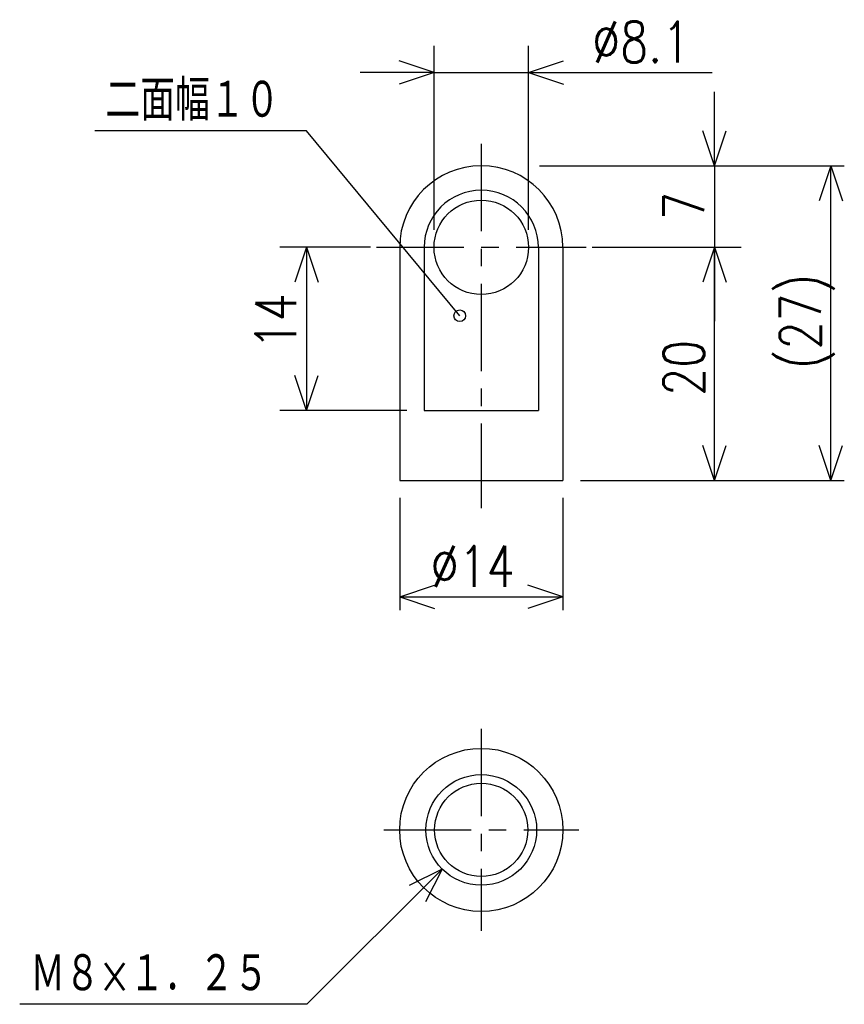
# Model space of a CAD drawing. Extents: x -126.2 to -55.5, y 92.5 to 177.
import ezdxf

# ---------------------------------------------------------------- set-up
doc = ezdxf.new("R2010")
doc.units = 0
doc.linetypes.add('CENTER', pattern=[12, 7.5, -1.5, 1.5, -1.5])
doc.layers.get('0').update_dxf_attribs({"linetype": 'CONTINUOUS'})
doc.styles.get("Standard").update_dxf_attribs({"font": 'txt', "bigfont": 'BIGFONT'})

msp = doc.modelspace()

# ---------------------------------------------------------------- linework, layer by layer
at = {"color": 7, "linetype": 'CONTINUOUS'}
for p, q in [((-90.678658, 158.93054), (-90.678658, 174.71654)), ((-82.578651, 158.93054), (-82.578651, 174.71654)), ((-90.678658, 172.43054), (-93.678657, 173.43054)), ((-82.578651, 172.43054), (-79.578651, 173.43054)), ((-90.678658, 172.43054), (-97.028657, 172.43054)), ((-90.678658, 172.43054), (-93.678657, 171.43054)), ((-90.678658, 172.43054), (-82.578651, 172.43054)), ((-82.578651, 172.43054), (-66.82589, 172.43054)), ((-82.578651, 172.43054), (-79.578651, 171.43054)), ((-82.578651, 172.43054), (-76.228652, 172.43054)), ((-66.628654, 164.43054), (-66.628654, 170.78054)), ((-101.62866, 167.43054), (-119.78686, 167.43054)), ((-88.474419, 151.55907), (-101.62866, 167.43054)), ((-66.628654, 164.43054), (-67.628654, 167.43054)), ((-66.628654, 164.43054), (-65.628654, 167.43054)), ((-81.628655, 164.43054), (-55.485653, 164.43054)), ((-81.628655, 164.43054), (-64.342651, 164.43054)), ((-66.628654, 164.43054), (-66.628654, 157.43054)), ((-56.628651, 164.43054), (-57.628651, 161.43054)), ((-56.628651, 137.43054), (-56.628651, 164.43054)), ((-56.628651, 164.43054), (-55.628651, 161.43054)), ((-96.128654, 157.43054), (-103.91466, 157.43054)), ((-101.62865, 157.43054), (-102.62865, 154.43054)), ((-101.62865, 157.43054), (-101.62865, 143.43054)), ((-101.62865, 157.43054), (-100.62865, 154.43054)), ((-93.628654, 157.43054), (-93.628654, 137.43054)), ((-91.527634, 157.43054), (-91.527634, 143.43054)), ((-81.729675, 157.43367), (-81.729675, 143.43054)), ((-79.628654, 157.43054), (-79.628654, 137.43054)), ((-77.128655, 157.43054), (-64.342651, 157.43054)), ((-66.628654, 157.43054), (-67.628654, 154.43054)), ((-66.628654, 157.43054), (-67.628654, 154.43054)), ((-66.628654, 137.43054), (-66.628654, 157.43054)), ((-66.628654, 157.43054), (-65.628654, 154.43054)), ((-66.628654, 157.43054), (-65.628654, 154.43054)), ((-66.628654, 157.43054), (-66.628654, 151.08054)), ((-101.62865, 143.43054), (-102.62865, 146.43054)), ((-101.62865, 143.43054), (-100.62865, 146.43054)), ((-93.027634, 143.43054), (-103.91466, 143.43054)), ((-91.527634, 143.43054), (-81.729675, 143.43054)), ((-66.628654, 137.43054), (-67.628654, 140.43054)), ((-66.628654, 137.43054), (-65.628654, 140.43054)), ((-56.628651, 137.43054), (-57.628651, 140.43054)), ((-56.628651, 137.43054), (-55.628651, 140.43054)), ((-93.628654, 137.43054), (-79.628654, 137.43054)), ((-78.128655, 137.43054), (-55.485653, 137.43054)), ((-93.628654, 135.93054), (-93.628654, 126.28754)), ((-79.628654, 135.93054), (-79.628654, 126.28754)), ((-93.628654, 127.43054), (-90.628655, 128.43054)), ((-79.628654, 127.43054), (-82.628654, 128.43054)), ((-93.628654, 127.43054), (-79.628654, 127.43054)), ((-93.628654, 127.43054), (-90.628655, 126.43054)), ((-79.628654, 127.43054), (-82.628654, 126.43054)), ((-89.986809, 104.0712), (-101.59237, 92.461502)), ((-89.986809, 104.0712), (-92.814984, 102.65648)), ((-89.986809, 104.0712), (-91.400518, 101.24252)), ((-101.59237, 92.461502), (-126.22497, 92.461502))]:
    msp.add_line(p, q, dxfattribs=at)
at = {"color": 7, "linetype": 'CENTER'}
for p, q in [((-86.628654, 166.30869), (-86.628654, 135.05354)), ((-95.628654, 157.43054), (-77.628654, 157.43054)), ((-86.628654, 116.097389), (-86.628654, 98.763691)), ((-94.988411, 107.43054), (-78.268897, 107.43054))]:
    msp.add_line(p, q, dxfattribs=at)
at = {"color": 7, "linetype": 'CONTINUOUS'}
for centre, radius in [((-86.628654, 157.43054), 4.05), ((-88.474419, 151.55907), 0.5), ((-86.628654, 107.43054), 7), ((-86.628654, 107.43054), 4.75), ((-86.628654, 107.43054), 4)]:
    msp.add_circle(centre, radius, dxfattribs=at)
for radius in [7, 4.89898]:
    msp.add_arc((-86.628654, 157.43054), radius, 0, 180, dxfattribs=at)

# ---------------------------------------------------------------- texts
for s, width, p in [('%%C8.1', 0.8, (-77.111887, 173.30554)), ('二面幅１０', 0.776162, (-118.87286, 168.30554)), ('%%C14', 0.8, (-90.971654, 128.30554)), ('Ｍ８×１．２５', 0.773806, (-125.31096, 93.336502))]:
    msp.add_text(s, height=3.5, dxfattribs=dict(at, width=width)).set_placement(p)
at = {"color": 7, "linetype": 'CONTINUOUS', "width": 0.8}
for s, p in [('7', (-67.503654, 159.78754)), ('(27)', (-57.50365, 146.98754)), ('14', (-102.50365, 148.68754)), ('20', (-67.503654, 144.68754))]:
    msp.add_text(s, height=3.5, rotation=90.000003, dxfattribs=at).set_placement(p)

doc.saveas('drawing.dxf')
